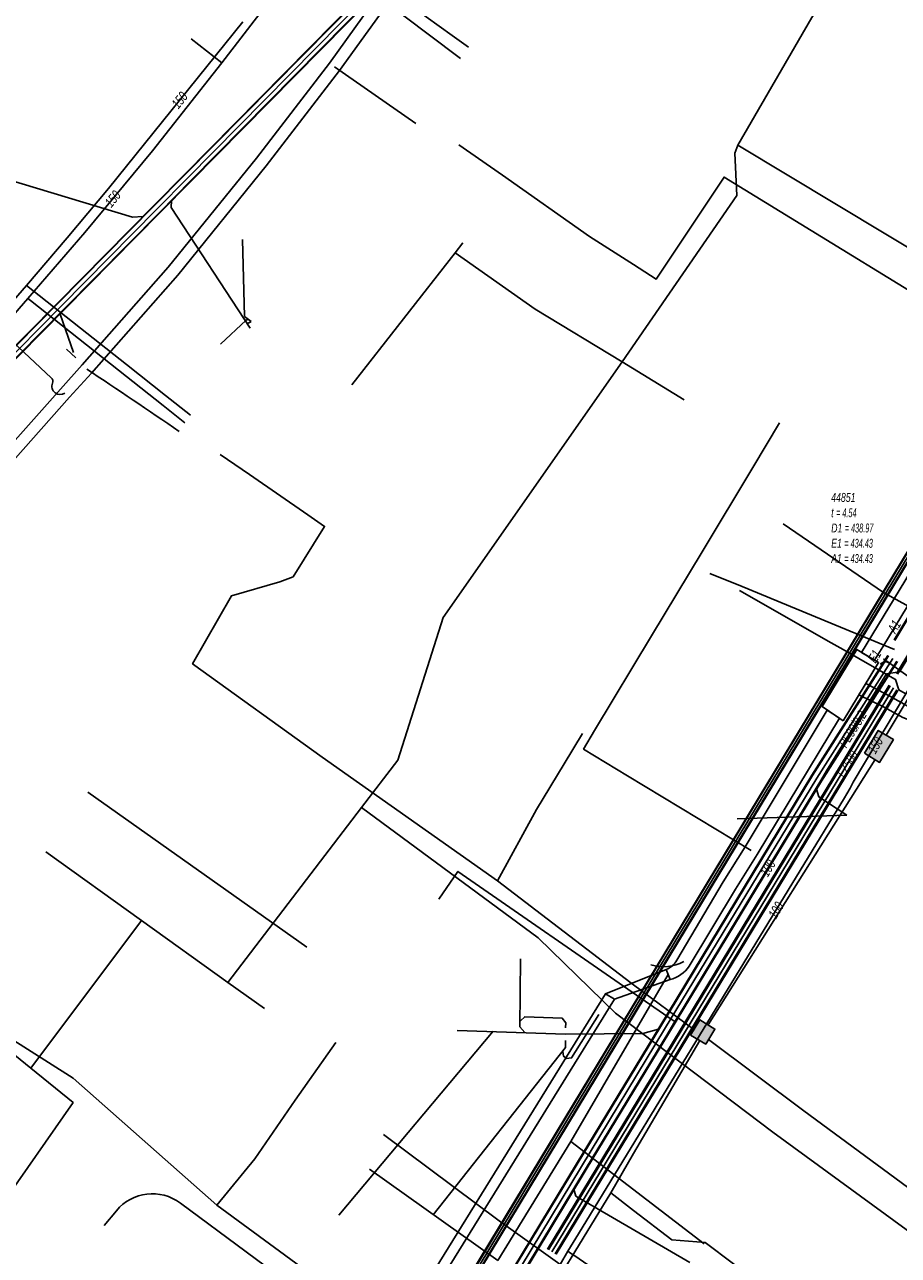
# Model space of a CAD drawing. Header units: metres. Extents: x 2695563 to 2696938, y 1260544 to 1262032.
# Tile 149 of 256: x 2696092 to 2696141, y 1261545 to 1261614. Entities that reach past the tile are written whole.
import ezdxf

# ---------------------------------------------------------------- set-up
doc = ezdxf.new("R2010")
doc.units = ezdxf.units.M
doc.linetypes.add('AUSGEZOGEN', pattern=[0])
for name, color, linetype in [('AW_LK_Ein-Auslauftext', 24, 'AUSGEZOGEN'), ('AW_LK_Haltung', 24, 'AUSGEZOGEN'), ('AW_LK_Normschacht Text', 24, 'AUSGEZOGEN'), ('EW_LK_Bauwerk_FL_Linie_Punkt', 1, 'AUSGEZOGEN'), ('EW_LK_Trasseabs', 1, 'AUSGEZOGEN'), ('EW_LK_Trasserand', 1, 'AUSGEZOGEN'), ('FM_LK_SW_BAUWERK', 94, 'AUSGEZOGEN'), ('FM_LK_SW_TRASSEKANTE', 94, 'AUSGEZOGEN'), ('GA_LK_Leitung', 32, 'AUSGEZOGEN'), ('GA_LK_Leitung_Text', 32, 'AUSGEZOGEN'), ('TV_LK_LEITUNG', 92, 'AUSGEZOGEN'), ('WA_LK_Leitung', 171, 'AUSGEZOGEN'), ('WA_LK_Leitung_Text', 171, 'AUSGEZOGEN')]:
    doc.layers.add(name, color=color, linetype=linetype)
doc.styles.add('ARIAL', font='arial.ttf')
pattern_1 = [(0, (2708005, 1273150), (6075, 6075), [6075, -6075]), (90, (2708005, 1273150), (-6075, 6075), [6075, -6075])]

# ---------------------------------------------------------------- blocks, each defined once
blk = doc.blocks.new('COMPLEXOBJECT_1637')
at = {"layer": 'EW_LK_Trasserand', "color": 1, "linetype": 'AUSGEZOGEN', "transparency": 33554687}
for points in [[(6140.572, 11575.883), (6139.455, 11576.497), (6138.098, 11577.212), (6137.715, 11576.583)], [(6137.715, 11576.583), (6139.133, 11575.875), (6140.195, 11575.292)], [(6143.501, 11574.847), (6143.365, 11575.539), (6142.749, 11575.452)]]:
    blk.add_lwpolyline(points, dxfattribs=at)
for centre, radius, start, end in [((6142.921, 11582.037), 6.587, 249.10307, 268.49985), ((6142.908, 11581.748), 7.003, 247.20473, 269.9311), ((6142.956, 11576.235), 1.491, 267.83767, 291.42692)]:
    blk.add_arc(centre, radius, start, end, dxfattribs=at)
blk = doc.blocks.new('COMPLEXOBJECT_1799')
at = {"layer": 'EW_LK_Trasserand', "color": 1, "linetype": 'AUSGEZOGEN', "transparency": 33554687}
blk.add_line((6126.845, 11561.068), (6127.057, 11560.507), dxfattribs=at)
blk.add_lwpolyline([(6128.141, 11561.262), (6130.741, 11565.614), (6131.979, 11567.574), (6136.614, 11575.257), (6135.913, 11575.723), (6131.298, 11567.995), (6130.06, 11566.033), (6127.441, 11561.6)], dxfattribs=at)
for centre, radius, start, end in [((6126.33, 11562.245), 1.284, 293.63198, 329.87333), ((6126.609, 11562.306), 1.854, 283.98497, 325.72902)]:
    blk.add_arc(centre, radius, start, end, dxfattribs=at)
blk = doc.blocks.new('COMPLEXOBJECT_1856')
at = {"layer": 'EW_LK_Trasserand', "color": 1, "linetype": 'AUSGEZOGEN', "transparency": 33554687}
for points in [[(6111.161, 11616.859), (6107.836, 11612.241), (6103.716, 11606.866), (6098.741, 11600.721), (6093.882, 11595.203), (6092.657, 11593.84), (6082.613, 11582.524), (6076.104, 11575.638)], [(6076.578, 11575.121), (6083.13, 11582.051), (6093.179, 11593.374), (6094.405, 11594.737), (6099.276, 11600.269), (6104.266, 11606.433), (6108.398, 11611.824), (6111.634, 11616.319)]]:
    blk.add_lwpolyline(points, dxfattribs=at)
blk = doc.blocks.new('COMPLEXOBJECT_2265')
at = {"layer": 'EW_LK_Trasseabs', "color": 1, "linetype": 'AUSGEZOGEN', "transparency": 33554687}
blk.add_line((6092.146, 11594.48), (6088.048, 11598.303), dxfattribs=at)
for centre, radius, start, end in [((6091.948, 11594.272), 0.287, 338.91566, 46.45387), ((6092.65, 11593.992), 0.469, 157.81647, 304.82411)]:
    blk.add_arc(centre, radius, start, end, dxfattribs=at)
blk = doc.blocks.new('COMPLEXOBJECT_2770')
at = {"layer": 'FM_LK_SW_TRASSEKANTE', "color": 94, "linetype": 'AUSGEZOGEN', "transparency": 33554687}
blk.add_line((6095.13, 11546.63), (6095.82, 11547.461), dxfattribs=at)
blk.add_lwpolyline([(6099.432, 11547.893), (6106.847, 11542.385), (6109.259, 11538.173)], dxfattribs=at)
blk.add_arc((6097.854, 11545.768), 2.646, 53.40349, 140.23702, dxfattribs=at)

msp = doc.modelspace()

# ---------------------------------------------------------------- hatches: boundary and pattern name
at = {"layer": 'EW_LK_Bauwerk_FL_Linie_Punkt', "lineweight": 18, "transparency": 33554687}
h = msp.add_hatch(dxfattribs=at)
h.set_pattern_fill('MUSTER', color=1, scale=4050, style=0, pattern_type=2)
h.set_pattern_definition([(0, (2703955, 1269100), (4050, 4050), [4050, -4050]), (90, (2703955, 1269100), (-4050, 4050), [4050, -4050])])
h.paths.add_polyline_path([(2696137.792, 1261574.929), (2696139.791, 1261578.207), (2696138.559, 1261578.952), (2696136.599, 1261575.722)], flags=0)
at = {"layer": 'EW_LK_Trasserand', "lineweight": 18, "transparency": 33554687}
h = msp.add_hatch(dxfattribs=at)
h.set_pattern_fill('MUSTER', color=1, scale=6075, style=0, pattern_type=2)
h.set_pattern_definition(pattern_1)
h.paths.add_polyline_path([(2696071.963, 1261570.527), (2696072.163, 1261570.641), (2696072.362, 1261570.758), (2696072.559, 1261570.876), (2696072.756, 1261570.996), (2696072.951, 1261571.118), (2696073.145, 1261571.242), (2696073.338, 1261571.368), (2696073.53, 1261571.496), (2696073.72, 1261571.626), (2696073.909, 1261571.758), (2696074.097, 1261571.891), (2696074.283, 1261572.027), (2696074.468, 1261572.164), (2696074.652, 1261572.303), (2696074.834, 1261572.444), (2696075.015, 1261572.586), (2696075.194, 1261572.731), (2696075.372, 1261572.877), (2696075.549, 1261573.025), (2696075.724, 1261573.174), (2696075.898, 1261573.326), (2696076.07, 1261573.479), (2696076.24, 1261573.634), (2696076.409, 1261573.79), (2696076.577, 1261573.948), (2696076.743, 1261574.108), (2696076.907, 1261574.269), (2696077.07, 1261574.432), (2696077.231, 1261574.597), (2696077.39, 1261574.763), (2696077.548, 1261574.931), (2696084.1, 1261581.861), (2696094.149, 1261593.184), (2696095.375, 1261594.547), (2696100.246, 1261600.079), (2696105.236, 1261606.243), (2696109.368, 1261611.634), (2696112.604, 1261616.129), (2696112.615, 1261616.144), (2696112.626, 1261616.159), (2696112.638, 1261616.173), (2696112.65, 1261616.187), (2696112.663, 1261616.2), (2696112.675, 1261616.213), (2696112.689, 1261616.226), (2696112.703, 1261616.238), (2696112.717, 1261616.25), (2696112.731, 1261616.262), (2696112.746, 1261616.273), (2696112.761, 1261616.284), (2696112.776, 1261616.294), (2696112.792, 1261616.303), (2696112.808, 1261616.313), (2696112.824, 1261616.321), (2696112.841, 1261616.33), (2696112.858, 1261616.337), (2696112.874, 1261616.345), (2696112.892, 1261616.351), (2696112.909, 1261616.357), (2696112.927, 1261616.363), (2696112.944, 1261616.368), (2696112.962, 1261616.373), (2696112.98, 1261616.377), (2696112.998, 1261616.381), (2696113.017, 1261616.384), (2696113.035, 1261616.386), (2696113.053, 1261616.388), (2696113.072, 1261616.389), (2696113.09, 1261616.39), (2696113.115, 1261616.392), (2696113.139, 1261616.395), (2696113.164, 1261616.398), (2696113.188, 1261616.402), (2696113.212, 1261616.407), (2696113.237, 1261616.413), (2696113.26, 1261616.419), (2696113.284, 1261616.426), (2696113.308, 1261616.434), (2696113.331, 1261616.442), (2696113.354, 1261616.451), (2696113.377, 1261616.46), (2696113.399, 1261616.471), (2696113.422, 1261616.482), (2696113.444, 1261616.493), (2696113.465, 1261616.505), (2696113.486, 1261616.518), (2696113.507, 1261616.532), (2696113.528, 1261616.546), (2696113.548, 1261616.56), (2696113.567, 1261616.575), (2696113.586, 1261616.591), (2696113.605, 1261616.607), (2696113.623, 1261616.624), (2696113.641, 1261616.641), (2696113.658, 1261616.659), (2696113.675, 1261616.677), (2696113.691, 1261616.696), (2696113.706, 1261616.715), (2696113.722, 1261616.735), (2696113.736, 1261616.755), (2696114.663, 1261618.017), (2696114.676, 1261618.037), (2696114.689, 1261618.057), (2696114.701, 1261618.077), (2696114.713, 1261618.098), (2696114.724, 1261618.119), (2696114.734, 1261618.14), (2696114.744, 1261618.162), (2696114.754, 1261618.183), (2696114.763, 1261618.205), (2696114.772, 1261618.227), (2696114.78, 1261618.25), (2696114.787, 1261618.272), (2696114.794, 1261618.295), (2696114.801, 1261618.318), (2696114.806, 1261618.341), (2696114.812, 1261618.364), (2696114.816, 1261618.387), (2696114.821, 1261618.411), (2696114.824, 1261618.434), (2696114.827, 1261618.458), (2696114.83, 1261618.481), (2696114.832, 1261618.505), (2696114.833, 1261618.529), (2696114.834, 1261618.552), (2696114.834, 1261618.576), (2696114.833, 1261618.6), (2696114.833, 1261618.624), (2696114.831, 1261618.647), (2696114.829, 1261618.671), (2696114.826, 1261618.694), (2696114.823, 1261618.718), (2696114.791, 1261618.928), (2696114.789, 1261618.939), (2696114.787, 1261618.95), (2696114.785, 1261618.96), (2696114.784, 1261618.971), (2696114.783, 1261618.982), (2696114.782, 1261618.993), (2696114.782, 1261619.004), (2696114.782, 1261619.015), (2696114.782, 1261619.026), (2696114.782, 1261619.037), (2696114.783, 1261619.048), (2696114.784, 1261619.059), (2696114.785, 1261619.07), (2696114.786, 1261619.081), (2696114.788, 1261619.092), (2696114.79, 1261619.103), (2696114.792, 1261619.113), (2696114.795, 1261619.124), (2696114.798, 1261619.135), (2696114.801, 1261619.145), (2696114.805, 1261619.156), (2696114.808, 1261619.166), (2696114.812, 1261619.176), (2696114.816, 1261619.186), (2696114.821, 1261619.196), (2696114.826, 1261619.206), (2696114.831, 1261619.216), (2696114.836, 1261619.226), (2696114.841, 1261619.235), (2696114.847, 1261619.245), (2696114.853, 1261619.254), (2696115.125, 1261619.647), (2696121.563, 1261629.196), (2696126.462, 1261636.494), (2696132.686, 1261646.416), (2696134.159, 1261648.765), (2696134.484, 1261649.292), (2696139.294, 1261657.254), (2696138.695, 1261657.616), (2696133.886, 1261649.657), (2696133.565, 1261649.135), (2696132.093, 1261646.788), (2696125.875, 1261636.875), (2696120.982, 1261629.586), (2696114.548, 1261620.042), (2696114.192, 1261619.53), (2696114.181, 1261619.513), (2696114.171, 1261619.496), (2696114.161, 1261619.479), (2696114.151, 1261619.462), (2696114.142, 1261619.444), (2696114.133, 1261619.426), (2696114.125, 1261619.408), (2696114.118, 1261619.39), (2696114.11, 1261619.371), (2696114.104, 1261619.352), (2696114.097, 1261619.333), (2696114.092, 1261619.314), (2696114.087, 1261619.295), (2696114.082, 1261619.276), (2696114.078, 1261619.256), (2696114.074, 1261619.237), (2696114.071, 1261619.217), (2696114.068, 1261619.197), (2696114.066, 1261619.177), (2696114.065, 1261619.158), (2696114.064, 1261619.138), (2696114.063, 1261619.118), (2696114.063, 1261619.098), (2696114.064, 1261619.078), (2696114.065, 1261619.058), (2696114.066, 1261619.038), (2696114.068, 1261619.018), (2696114.071, 1261618.999), (2696114.074, 1261618.979), (2696114.078, 1261618.959), (2696114.082, 1261618.94), (2696114.111, 1261618.745), (2696114.113, 1261618.731), (2696114.115, 1261618.716), (2696114.116, 1261618.702), (2696114.117, 1261618.687), (2696114.117, 1261618.672), (2696114.117, 1261618.658), (2696114.117, 1261618.643), (2696114.117, 1261618.629), (2696114.116, 1261618.614), (2696114.115, 1261618.6), (2696114.113, 1261618.585), (2696114.111, 1261618.571), (2696114.109, 1261618.556), (2696114.107, 1261618.542), (2696114.104, 1261618.528), (2696114.1, 1261618.513), (2696114.097, 1261618.499), (2696114.093, 1261618.485), (2696114.089, 1261618.471), (2696114.084, 1261618.457), (2696114.079, 1261618.444), (2696114.074, 1261618.43), (2696114.068, 1261618.416), (2696114.063, 1261618.403), (2696114.056, 1261618.39), (2696114.05, 1261618.377), (2696114.043, 1261618.364), (2696114.036, 1261618.351), (2696114.029, 1261618.339), (2696114.021, 1261618.326), (2696114.013, 1261618.314), (2696113.261, 1261617.291), (2696113.25, 1261617.275), (2696113.238, 1261617.26), (2696113.225, 1261617.244), (2696113.213, 1261617.23), (2696113.2, 1261617.215), (2696113.186, 1261617.201), (2696113.172, 1261617.187), (2696113.158, 1261617.174), (2696113.143, 1261617.161), (2696113.128, 1261617.149), (2696113.112, 1261617.137), (2696113.097, 1261617.125), (2696113.08, 1261617.114), (2696113.064, 1261617.104), (2696113.047, 1261617.094), (2696113.03, 1261617.084), (2696113.013, 1261617.075), (2696112.995, 1261617.066), (2696112.978, 1261617.058), (2696112.96, 1261617.051), (2696112.941, 1261617.044), (2696112.923, 1261617.037), (2696112.904, 1261617.031), (2696112.886, 1261617.026), (2696112.867, 1261617.021), (2696112.848, 1261617.016), (2696112.829, 1261617.013), (2696112.809, 1261617.009), (2696112.79, 1261617.007), (2696112.77, 1261617.005), (2696112.751, 1261617.003), (2696112.727, 1261617.002), (2696112.704, 1261617), (2696112.681, 1261616.998), (2696112.657, 1261616.995), (2696112.634, 1261616.991), (2696112.611, 1261616.986), (2696112.588, 1261616.981), (2696112.565, 1261616.975), (2696112.543, 1261616.968), (2696112.52, 1261616.961), (2696112.498, 1261616.953), (2696112.476, 1261616.945), (2696112.454, 1261616.935), (2696112.433, 1261616.925), (2696112.412, 1261616.915), (2696112.391, 1261616.904), (2696112.371, 1261616.892), (2696112.351, 1261616.879), (2696112.331, 1261616.866), (2696112.312, 1261616.853), (2696112.293, 1261616.839), (2696112.275, 1261616.824), (2696112.257, 1261616.809), (2696112.239, 1261616.793), (2696112.222, 1261616.777), (2696112.206, 1261616.76), (2696112.19, 1261616.743), (2696112.174, 1261616.725), (2696112.159, 1261616.707), (2696112.145, 1261616.688), (2696112.131, 1261616.669), (2696108.806, 1261612.051), (2696104.686, 1261606.676), (2696099.711, 1261600.531), (2696094.852, 1261595.013), (2696093.627, 1261593.65), (2696083.583, 1261582.334), (2696077.074, 1261575.448), (2696076.921, 1261575.285), (2696076.767, 1261575.124), (2696076.611, 1261574.965), (2696076.454, 1261574.807), (2696076.295, 1261574.65), (2696076.134, 1261574.496), (2696075.973, 1261574.342), (2696075.809, 1261574.19), (2696075.644, 1261574.04), (2696075.478, 1261573.892), (2696075.31, 1261573.745), (2696075.141, 1261573.599), (2696074.97, 1261573.456), (2696074.799, 1261573.314), (2696074.625, 1261573.174), (2696074.45, 1261573.035), (2696074.274, 1261572.898), (2696074.097, 1261572.763), (2696073.918, 1261572.629), (2696073.738, 1261572.498), (2696073.557, 1261572.368), (2696073.375, 1261572.239), (2696073.191, 1261572.113), (2696073.006, 1261571.988), (2696072.82, 1261571.866), (2696072.633, 1261571.744), (2696072.444, 1261571.625), (2696072.255, 1261571.508), (2696072.064, 1261571.392), (2696071.872, 1261571.279), (2696071.679, 1261571.167)], flags=0)
h = msp.add_hatch(dxfattribs=at)
h.set_pattern_fill('MUSTER', color=1, scale=6075, style=0, pattern_type=2)
h.set_pattern_definition(pattern_1)
h.paths.add_polyline_path([(2696139.565, 1261578.344), (2696140.031, 1261579.099), (2696150.67, 1261596.646), (2696156.824, 1261606.83), (2696156.088, 1261607.275), (2696149.934, 1261597.091), (2696138.831, 1261578.787)], flags=0)
h = msp.add_hatch(dxfattribs=at)
h.set_pattern_fill('MUSTER', color=1, scale=6075, style=0, pattern_type=2)
h.set_pattern_definition(pattern_1)
h.paths.add_polyline_path([(2696138.685, 1261576.393), (2696140.103, 1261575.685), (2696141.165, 1261575.102), (2696141.248, 1261575.068), (2696141.331, 1261575.035), (2696141.415, 1261575.003), (2696141.499, 1261574.972), (2696141.583, 1261574.942), (2696141.668, 1261574.913), (2696141.753, 1261574.885), (2696141.839, 1261574.859), (2696141.925, 1261574.833), (2696142.011, 1261574.809), (2696142.098, 1261574.785), (2696142.184, 1261574.763), (2696142.271, 1261574.742), (2696142.359, 1261574.722), (2696142.446, 1261574.703), (2696142.534, 1261574.685), (2696142.622, 1261574.669), (2696142.711, 1261574.653), (2696142.799, 1261574.639), (2696142.888, 1261574.625), (2696142.976, 1261574.613), (2696143.065, 1261574.602), (2696143.154, 1261574.593), (2696143.244, 1261574.584), (2696143.333, 1261574.576), (2696143.422, 1261574.57), (2696143.512, 1261574.565), (2696143.601, 1261574.56), (2696143.691, 1261574.558), (2696143.78, 1261574.556), (2696143.87, 1261574.555), (2696143.89, 1261574.554), (2696143.91, 1261574.554), (2696143.929, 1261574.554), (2696143.949, 1261574.554), (2696143.969, 1261574.555), (2696143.989, 1261574.555), (2696144.009, 1261574.556), (2696144.028, 1261574.557), (2696144.048, 1261574.559), (2696144.068, 1261574.561), (2696144.088, 1261574.563), (2696144.107, 1261574.565), (2696144.127, 1261574.567), (2696144.146, 1261574.57), (2696144.166, 1261574.573), (2696144.186, 1261574.577), (2696144.205, 1261574.58), (2696144.224, 1261574.584), (2696144.244, 1261574.588), (2696144.263, 1261574.592), (2696144.282, 1261574.597), (2696144.302, 1261574.602), (2696144.321, 1261574.607), (2696144.34, 1261574.612), (2696144.359, 1261574.618), (2696144.378, 1261574.624), (2696144.397, 1261574.63), (2696144.415, 1261574.636), (2696144.434, 1261574.643), (2696144.453, 1261574.65), (2696144.471, 1261574.657), (2696144.335, 1261575.349), (2696143.719, 1261575.262), (2696143.647, 1261575.264), (2696143.575, 1261575.267), (2696143.503, 1261575.271), (2696143.432, 1261575.276), (2696143.36, 1261575.281), (2696143.288, 1261575.287), (2696143.217, 1261575.294), (2696143.145, 1261575.302), (2696143.074, 1261575.311), (2696143.002, 1261575.32), (2696142.931, 1261575.33), (2696142.86, 1261575.341), (2696142.789, 1261575.353), (2696142.718, 1261575.365), (2696142.648, 1261575.378), (2696142.577, 1261575.392), (2696142.507, 1261575.407), (2696142.436, 1261575.422), (2696142.366, 1261575.439), (2696142.296, 1261575.456), (2696142.227, 1261575.474), (2696142.157, 1261575.492), (2696142.088, 1261575.511), (2696142.019, 1261575.532), (2696141.95, 1261575.552), (2696141.881, 1261575.574), (2696141.813, 1261575.596), (2696141.745, 1261575.619), (2696141.677, 1261575.643), (2696141.609, 1261575.668), (2696141.542, 1261575.693), (2696140.425, 1261576.307), (2696139.068, 1261577.022)], flags=0)
h = msp.add_hatch(dxfattribs=at)
h.set_pattern_fill('MUSTER', color=1, scale=6075, style=0, pattern_type=2)
h.set_pattern_definition(pattern_1)
h.paths.add_polyline_path([(2696128.027, 1261560.317), (2696128.069, 1261560.328), (2696128.111, 1261560.34), (2696128.153, 1261560.353), (2696128.194, 1261560.367), (2696128.235, 1261560.382), (2696128.275, 1261560.398), (2696128.316, 1261560.415), (2696128.355, 1261560.432), (2696128.395, 1261560.451), (2696128.434, 1261560.471), (2696128.472, 1261560.491), (2696128.51, 1261560.513), (2696128.547, 1261560.535), (2696128.584, 1261560.558), (2696128.621, 1261560.582), (2696128.656, 1261560.607), (2696128.691, 1261560.633), (2696128.726, 1261560.66), (2696128.76, 1261560.687), (2696128.793, 1261560.715), (2696128.826, 1261560.744), (2696128.858, 1261560.774), (2696128.889, 1261560.804), (2696128.919, 1261560.835), (2696128.949, 1261560.867), (2696128.978, 1261560.9), (2696129.006, 1261560.933), (2696129.034, 1261560.967), (2696129.06, 1261561.001), (2696129.086, 1261561.036), (2696129.111, 1261561.072), (2696131.711, 1261565.424), (2696132.949, 1261567.384), (2696137.584, 1261575.067), (2696136.883, 1261575.533), (2696132.268, 1261567.805), (2696131.03, 1261565.843), (2696128.411, 1261561.41), (2696128.398, 1261561.387), (2696128.384, 1261561.365), (2696128.369, 1261561.343), (2696128.355, 1261561.322), (2696128.34, 1261561.3), (2696128.324, 1261561.279), (2696128.308, 1261561.258), (2696128.291, 1261561.238), (2696128.275, 1261561.218), (2696128.257, 1261561.198), (2696128.24, 1261561.179), (2696128.222, 1261561.16), (2696128.203, 1261561.141), (2696128.184, 1261561.123), (2696128.165, 1261561.105), (2696128.146, 1261561.088), (2696128.126, 1261561.071), (2696128.105, 1261561.054), (2696128.085, 1261561.038), (2696128.064, 1261561.022), (2696128.043, 1261561.007), (2696128.021, 1261560.992), (2696127.999, 1261560.977), (2696127.977, 1261560.963), (2696127.955, 1261560.95), (2696127.932, 1261560.937), (2696127.909, 1261560.924), (2696127.886, 1261560.912), (2696127.863, 1261560.9), (2696127.839, 1261560.889), (2696127.815, 1261560.878)], flags=0)
h = msp.add_hatch(dxfattribs=at)
h.set_pattern_fill('MUSTER', color=1, scale=6075, style=0, pattern_type=2)
h.set_pattern_definition(pattern_1)
h.paths.add_polyline_path([(2696124.901, 1261559.203), (2696128.027, 1261560.317), (2696127.815, 1261560.878), (2696124.391, 1261559.518)], flags=0)
h = msp.add_hatch(dxfattribs=at)
h.set_pattern_fill('MUSTER', color=1, scale=6075, style=0, pattern_type=2)
h.set_pattern_definition(pattern_1)
h.paths.add_polyline_path([(2696094.277, 1261509.709), (2696105.716, 1261528.187), (2696124.901, 1261559.203), (2696124.391, 1261559.518), (2696105.206, 1261528.502), (2696093.767, 1261510.024)], flags=0)
at = {"layer": 'FM_LK_SW_BAUWERK', "transparency": 33554687}
for points in [[(2696138.996, 1261573.094), (2696139.851, 1261572.576), (2696140.629, 1261573.859), (2696139.774, 1261574.377)], [(2696129.186, 1261557.189), (2696130.042, 1261556.672), (2696130.559, 1261557.527), (2696129.703, 1261558.044)]]:
    msp.add_hatch(color=7, dxfattribs=at).paths.add_polyline_path(points)

# ---------------------------------------------------------------- linework, layer by layer
at = {"layer": 'AW_LK_Haltung', "linetype": 'AUSGEZOGEN', "transparency": 33554687}
for p, q in [((2696100.63, 1261605.768), (2696112.681, 1261617.993)), ((2696100.644, 1261605.754), (2696112.695, 1261617.979)), ((2696100.658, 1261605.74), (2696112.709, 1261617.964)), ((2696100.986, 1261605.416), (2696113.037, 1261617.642)), ((2696101, 1261605.402), (2696113.051, 1261617.627)), ((2696101.014, 1261605.388), (2696113.065, 1261617.613)), ((2696098.876, 1261603.991), (2696100.63, 1261605.768)), ((2696098.89, 1261603.977), (2696100.644, 1261605.754)), ((2696098.904, 1261603.963), (2696100.658, 1261605.74)), ((2696099.232, 1261603.639), (2696100.986, 1261605.416)), ((2696099.246, 1261603.625), (2696101, 1261605.402)), ((2696099.26, 1261603.611), (2696101.014, 1261605.388)), ((2696093.477, 1261598.521), (2696098.876, 1261603.991)), ((2696093.491, 1261598.507), (2696098.89, 1261603.977)), ((2696093.505, 1261598.493), (2696098.904, 1261603.963)), ((2696093.833, 1261598.169), (2696099.232, 1261603.639)), ((2696093.847, 1261598.155), (2696099.246, 1261603.625)), ((2696093.861, 1261598.141), (2696099.26, 1261603.611)), ((2696079.36, 1261584.218), (2696093.477, 1261598.521)), ((2696079.374, 1261584.204), (2696093.491, 1261598.507)), ((2696079.388, 1261584.19), (2696093.505, 1261598.493)), ((2696079.716, 1261583.866), (2696093.833, 1261598.169)), ((2696079.73, 1261583.852), (2696093.847, 1261598.155)), ((2696079.744, 1261583.838), (2696093.861, 1261598.141)), ((2696140.664, 1261579.486), (2696150.981, 1261596.632)), ((2696140.682, 1261579.476), (2696150.998, 1261596.622)), ((2696140.699, 1261579.465), (2696151.015, 1261596.611)), ((2696136.028, 1261571.853), (2696140.315, 1261578.612)), ((2696136.045, 1261571.842), (2696140.333, 1261578.601)), ((2696136.062, 1261571.831), (2696140.35, 1261578.59)), ((2696136.538, 1261571.537), (2696140.822, 1261578.29)), ((2696136.555, 1261571.526), (2696140.839, 1261578.279)), ((2696136.572, 1261571.515), (2696140.857, 1261578.268)), ((2696127.444, 1261557.677), (2696136.028, 1261571.853)), ((2696127.461, 1261557.666), (2696136.045, 1261571.842)), ((2696127.479, 1261557.656), (2696136.062, 1261571.831)), ((2696127.957, 1261557.366), (2696136.538, 1261571.537)), ((2696127.975, 1261557.356), (2696136.555, 1261571.526)), ((2696127.992, 1261557.345), (2696136.572, 1261571.515)), ((2696122.749, 1261549.924), (2696127.444, 1261557.677)), ((2696122.766, 1261549.913), (2696127.461, 1261557.666)), ((2696122.784, 1261549.903), (2696127.479, 1261557.656)), ((2696123.262, 1261549.613), (2696127.957, 1261557.366)), ((2696123.28, 1261549.603), (2696127.975, 1261557.356)), ((2696123.297, 1261549.592), (2696127.992, 1261557.345)), ((2696107.958, 1261525.496), (2696122.749, 1261549.924)), ((2696107.975, 1261525.485), (2696122.766, 1261549.913)), ((2696107.993, 1261525.475), (2696122.784, 1261549.903)), ((2696108.471, 1261525.185), (2696123.262, 1261549.613)), ((2696108.489, 1261525.175), (2696123.28, 1261549.603)), ((2696108.506, 1261525.164), (2696123.297, 1261549.592))]:
    msp.add_line(p, q, dxfattribs=at)
at = {"layer": 'AW_LK_Haltung', "color": 255, "transparency": 33554687}
for p, q in [((2696100.822, 1261605.578), (2696112.873, 1261617.803)), ((2696099.068, 1261603.801), (2696100.822, 1261605.578)), ((2696093.669, 1261598.331), (2696099.068, 1261603.801)), ((2696079.552, 1261584.028), (2696093.669, 1261598.331)), ((2696136.3, 1261571.684), (2696140.586, 1261578.44)), ((2696127.718, 1261557.511), (2696136.3, 1261571.684)), ((2696123.023, 1261549.758), (2696127.718, 1261557.511)), ((2696108.232, 1261525.33), (2696123.023, 1261549.758))]:
    msp.add_line(p, q, dxfattribs=at)
at = {"layer": 'AW_LK_Haltung', "color": 24, "linetype": 'AUSGEZOGEN', "transparency": 33554687}
for p, q in [((2696094.377, 1261595.718), (2696093.613, 1261597.879)), ((2696104.397, 1261597.453), (2696104.172, 1261597.339)), ((2696094.501, 1261595.42), (2696093.965, 1261595.907)), ((2696095.18, 1261570.89), (2696107.54, 1261562.14)), ((2696131.809, 1261569.394), (2696137.998, 1261569.588)), ((2696109.338, 1261547.016), (2696118.046, 1261557.397)), ((2696116.02, 1261557.45), (2696122.13, 1261557.24))]:
    msp.add_line(p, q, dxfattribs=at)
for points in [[(2696088.644, 1261606.072), (2696097.703, 1261603.358), (2696098.288, 1261603.388)], [(2696104.34, 1261597.09), (2696099.885, 1261603.89), (2696099.897, 1261604.29)], [(2696103.908, 1261602.097), (2696104.01, 1261597.746), (2696104.397, 1261597.453)], [(2696102.658, 1261596.177), (2696104.102, 1261597.539), (2696104.224, 1261597.595)], [(2696130.261, 1261583.237), (2696132.09, 1261582.5), (2696140.697, 1261578.945)], [(2696137.998, 1261569.588), (2696136.424, 1261570.624), (2696136.28, 1261571.056)], [(2696119.585, 1261561.495), (2696119.546, 1261557.659), (2696119.836, 1261557.323)], [(2696122.136, 1261557.596), (2696122.145, 1261557.871), (2696121.941, 1261558.136), (2696119.825, 1261558.216), (2696119.586, 1261557.995)], [(2696124.005, 1261558.34), (2696122.473, 1261555.898), (2696122.189, 1261555.871), (2696122.021, 1261555.986), (2696121.977, 1261556.252)], [(2696122.13, 1261557.24), (2696126.488, 1261557.274), (2696127.368, 1261557.509)], [(2696114.656, 1261547.044), (2696122.128, 1261556.489), (2696122.126, 1261556.885)], [(2696129.15, 1261544.34), (2696122.716, 1261548.094), (2696122.599, 1261548.484)]]:
    msp.add_lwpolyline(points, dxfattribs=at)
at = {"layer": 'EW_LK_Bauwerk_FL_Linie_Punkt', "color": 1, "linetype": 'AUSGEZOGEN', "transparency": 33554687}
msp.add_lwpolyline([(2696137.792, 1261574.929), (2696139.791, 1261578.207), (2696138.559, 1261578.952), (2696136.599, 1261575.722), (2696137.792, 1261574.929)], close=True, dxfattribs=at)
at = {"layer": 'EW_LK_Trasseabs', "color": 1, "linetype": 'AUSGEZOGEN', "transparency": 33554687}
for p, q in [((2696113.678, 1261608.629), (2696109.087, 1261611.842)), ((2696132.69, 1261589.224), (2696134.202, 1261591.741)), ((2696129.83, 1261584.462), (2696132.69, 1261589.224)), ((2696126.984, 1261579.725), (2696129.83, 1261584.462)), ((2696123.767, 1261574.37), (2696126.984, 1261579.725)), ((2696140.379, 1261578.201), (2696140.072, 1261578.423)), ((2696144.09, 1261575.525), (2696140.379, 1261578.201)), ((2696132.609, 1261567.595), (2696125.628, 1261571.825)), ((2696122.434, 1261551.18), (2696127.921, 1261560.597)), ((2696118.303, 1261544.459), (2696122.434, 1261551.18)), ((2696129.945, 1261545.396), (2696122.434, 1261551.18)), ((2696118.303, 1261544.459), (2696111.069, 1261549.613))]:
    msp.add_line(p, q, dxfattribs=at)
msp.add_lwpolyline([(2696125.628, 1261571.825), (2696123.143, 1261573.331), (2696123.767, 1261574.37)], dxfattribs=at)
for centre, radius, start, end in [((2695698.118, 1261000.536), 714.655, 55.749613, 56.25431), ((2696140.184, 1261577.885), 0.371, 58.3547, 142.50236), ((2696127.644, 1261563.485), 2.442, 253.40078, 298.34413)]:
    msp.add_arc(centre, radius, start, end, dxfattribs=at)
at = {"layer": 'EW_LK_Trasserand', "color": 1, "linetype": 'AUSGEZOGEN', "transparency": 33554687}
for points in [[(2696139.565, 1261578.344), (2696140.031, 1261579.099), (2696150.67, 1261596.646), (2696156.824, 1261606.83), (2696156.088, 1261607.275), (2696149.934, 1261597.091), (2696138.831, 1261578.787), (2696139.565, 1261578.344)], [(2696124.901, 1261559.203), (2696128.027, 1261560.317), (2696127.815, 1261560.878), (2696124.391, 1261559.518), (2696124.901, 1261559.203)], [(2696094.277, 1261509.709), (2696105.716, 1261528.187), (2696124.901, 1261559.203), (2696124.391, 1261559.518), (2696105.206, 1261528.502), (2696093.767, 1261510.024), (2696094.277, 1261509.709)]]:
    msp.add_lwpolyline(points, close=True, dxfattribs=at)
at = {"layer": 'FM_LK_SW_BAUWERK', "color": 94, "transparency": 33554687}
for points in [[(2696138.996, 1261573.094), (2696139.851, 1261572.576), (2696140.629, 1261573.859), (2696139.774, 1261574.377), (2696138.996, 1261573.094)], [(2696129.186, 1261557.189), (2696130.042, 1261556.672), (2696130.559, 1261557.527), (2696129.703, 1261558.044), (2696129.186, 1261557.189)]]:
    msp.add_lwpolyline(points, close=True, dxfattribs=at)
at = {"layer": 'FM_LK_SW_TRASSEKANTE', "color": 94, "linetype": 'AUSGEZOGEN', "transparency": 33554687}
for p, q in [((2696139.593, 1261572.733), (2696130.177, 1261557.758)), ((2696125.81, 1261560.13), (2696118.284, 1261565.882)), ((2696124.679, 1261548.287), (2696118.021, 1261537.326))]:
    msp.add_line(p, q, dxfattribs=at)
for points in [[(2696116.108, 1261607.433), (2696118.564, 1261605.712), (2696123.478, 1261602.268), (2696125.97, 1261600.671), (2696127.246, 1261599.853), (2696131.07, 1261605.614), (2696146.966, 1261595.853), (2696152.314, 1261593.999)], [(2696152.314, 1261593.999), (2696150.904, 1261591.631), (2696145.465, 1261582.855), (2696140.222, 1261574.105)], [(2696102.65, 1261589.955), (2696104.296, 1261588.819), (2696107.588, 1261586.546), (2696108.534, 1261585.892), (2696106.754, 1261583.051), (2696106.014, 1261582.771), (2696103.283, 1261581.984), (2696101.089, 1261578.144), (2696108.405, 1261572.865), (2696118.284, 1261565.882)], [(2696123.088, 1261574.199), (2696122.05, 1261572.489), (2696120.493, 1261569.925), (2696118.284, 1261565.882)], [(2696086.21, 1261570.561), (2696084.987, 1261569.005), (2696082.831, 1261565.63), (2696081.394, 1261563.834), (2696087.022, 1261559.396), (2696094.35, 1261554.754), (2696102.448, 1261547.581)], [(2696129.372, 1261557.498), (2696125.97, 1261560.012), (2696125.81, 1261560.13)], [(2696102.448, 1261547.581), (2696104.605, 1261550.208), (2696106.871, 1261553.505), (2696109.178, 1261556.773)], [(2696124.679, 1261548.287), (2696125.97, 1261550.495), (2696129.702, 1261556.877)], [(2696130.197, 1261556.928), (2696135.579, 1261552.913), (2696145.923, 1261545.297)], [(2696136.402, 1261540.673), (2696133.201, 1261543.072), (2696130.001, 1261545.471), (2696128.121, 1261545.631), (2696125.97, 1261547.291), (2696124.679, 1261548.287)], [(2696102.448, 1261547.581), (2696107.189, 1261544.1), (2696113.518, 1261540.061), (2696117.618, 1261537.24)]]:
    msp.add_lwpolyline(points, dxfattribs=at)
at = {"layer": 'GA_LK_Leitung', "linetype": 'AUSGEZOGEN', "transparency": 33554687}
for p, q in [((2696158.29, 1261612.417), (2696126.317, 1261559.495)), ((2696158.306, 1261612.408), (2696126.333, 1261559.486)), ((2696158.322, 1261612.398), (2696126.349, 1261559.476)), ((2696158.546, 1261612.262), (2696126.573, 1261559.34)), ((2696158.562, 1261612.252), (2696126.589, 1261559.33)), ((2696158.578, 1261612.243), (2696126.605, 1261559.321)), ((2696126.317, 1261559.495), (2696095.646, 1261508.727)), ((2696126.333, 1261559.486), (2696095.662, 1261508.718)), ((2696126.349, 1261559.476), (2696095.678, 1261508.708)), ((2696126.573, 1261559.34), (2696095.902, 1261508.572)), ((2696126.589, 1261559.33), (2696095.918, 1261508.562)), ((2696126.605, 1261559.321), (2696095.934, 1261508.553))]:
    msp.add_line(p, q, dxfattribs=at)
at = {"layer": 'GA_LK_Leitung', "color": 255, "linetype": 'AUSGEZOGEN', "transparency": 33554687}
for p, q in [((2696158.434, 1261612.33), (2696126.461, 1261559.408)), ((2696126.461, 1261559.408), (2696095.79, 1261508.64))]:
    msp.add_line(p, q, dxfattribs=at)
at = {"layer": 'GA_LK_Leitung', "color": 32, "linetype": 'AUSGEZOGEN', "transparency": 33554687}
msp.add_line((2696140.06, 1261582.173), (2696134.405, 1261586.032), dxfattribs=at)
for points in [[(2696103.915, 1261614.381), (2696096.343, 1261604.972), (2696094.003, 1261602.19), (2696091.712, 1261599.49), (2696087.554, 1261594.716), (2696068.561, 1261575.426), (2696061.156, 1261573.064), (2696053.664, 1261574.486), (2696046.362, 1261580.687), (2696044.584, 1261586.207), (2696043.482, 1261589.541), (2696045.096, 1261598.252), (2696048.378, 1261601.883), (2696057.393, 1261612.107), (2696062.777, 1261621.569)], [(2696107.673, 1261619.418), (2696113.454, 1261615.244), (2696114.868, 1261614.222), (2696115.859, 1261613.507), (2696116.647, 1261612.938)], [(2696091.712, 1261599.49), (2696097.358, 1261595.027), (2696099.567, 1261593.282), (2696100.964, 1261592.178)], [(2696142.235, 1261580.954), (2696142.052, 1261581.057), (2696141.493, 1261581.369), (2696140.06, 1261582.173)], [(2696136.858, 1261572.099), (2696140.247, 1261577.57), (2696140.98, 1261577.694), (2696142.162, 1261579.617)], [(2696099.758, 1261510.812), (2696127.779, 1261557.089), (2696128.297, 1261557.945), (2696128.442, 1261558.184), (2696136.644, 1261571.744), (2696136.858, 1261572.099)], [(2696128.297, 1261557.945), (2696128.143, 1261558.051), (2696126.38, 1261559.274), (2696116.054, 1261566.421), (2696114.988, 1261564.859)]]:
    msp.add_lwpolyline(points, dxfattribs=at)
at = {"layer": 'TV_LK_LEITUNG', "color": 92, "linetype": 'AUSGEZOGEN', "transparency": 33554687}
for p, q in [((2696116.333, 1261601.9), (2696115.893, 1261601.337)), ((2696115.893, 1261601.337), (2696110.071, 1261593.892)), ((2696125.321, 1261595.178), (2696128.831, 1261593.049)), ((2696103.082, 1261560.156), (2696110.616, 1261570.025)), ((2696098.205, 1261563.653), (2696092.806, 1261567.525)), ((2696098.205, 1261563.653), (2696091.958, 1261555.317)), ((2696103.082, 1261560.156), (2696098.205, 1261563.653)), ((2696105.14, 1261558.681), (2696103.082, 1261560.156))]:
    msp.add_line(p, q, dxfattribs=at)
for points in [[(2696143.584, 1261626.663), (2696136.03, 1261614.623), (2696131.853, 1261607.412)], [(2696131.853, 1261607.412), (2696131.686, 1261606.954), (2696131.802, 1261604.581), (2696125.321, 1261595.178)], [(2696131.853, 1261607.412), (2696148.448, 1261597.423), (2696154.203, 1261595.403), (2696159.63, 1261591.705)], [(2696115.893, 1261601.337), (2696120.422, 1261598.151), (2696125.321, 1261595.178)], [(2696110.616, 1261570.025), (2696112.665, 1261572.708), (2696115.23, 1261580.751), (2696125.321, 1261595.178)], [(2696143.219, 1261544.831), (2696133.829, 1261551.704), (2696124.94, 1261558.417), (2696120.577, 1261562.677), (2696110.616, 1261570.025)], [(2696008.999, 1261565.797), (2696012.901, 1261563.481), (2696020.006, 1261558.872), (2696046.22, 1261540.318), (2696055.237, 1261533.692), (2696061.176, 1261543.703), (2696074.707, 1261561.297), (2696081.398, 1261563.895), (2696091.958, 1261555.317)], [(2696091.958, 1261555.317), (2696094.341, 1261553.376), (2696090.207, 1261547.466)]]:
    msp.add_lwpolyline(points, dxfattribs=at)
at = {"layer": 'WA_LK_Leitung', "color": 7, "linetype": 'AUSGEZOGEN', "transparency": 33554687}
for p, q in [((2696102.737, 1261612.063), (2696101.011, 1261613.415)), ((2696118.377, 1261546.695), (2696111.86, 1261551.566))]:
    msp.add_line(p, q, dxfattribs=at)
at = {"layer": 'WA_LK_Leitung', "linetype": 'AUSGEZOGEN', "transparency": 33554687}
for p, q in [((2696160.521, 1261610.146), (2696140.799, 1261577.595)), ((2696160.548, 1261610.13), (2696140.826, 1261577.579)), ((2696160.575, 1261610.113), (2696140.853, 1261577.562)), ((2696140.395, 1261576.929), (2696121.111, 1261545.103)), ((2696140.422, 1261576.913), (2696121.138, 1261545.087)), ((2696140.449, 1261576.896), (2696121.165, 1261545.07)), ((2696140.823, 1261576.67), (2696121.539, 1261544.844)), ((2696140.85, 1261576.653), (2696121.566, 1261544.827)), ((2696140.877, 1261576.637), (2696121.593, 1261544.811))]:
    msp.add_line(p, q, dxfattribs=at)
at = {"layer": 'WA_LK_Leitung', "color": 255, "linetype": 'AUSGEZOGEN', "transparency": 33554687}
msp.add_line((2696140.636, 1261576.783), (2696121.352, 1261544.957), dxfattribs=at)
at = {"layer": 'WA_LK_Leitung', "color": 7, "linetype": 'AUSGEZOGEN', "transparency": 33554687}
for points in [[(2696107.787, 1261618.624), (2696102.737, 1261612.063), (2696098.834, 1261607.102), (2696095, 1261602.488), (2696091.79, 1261598.757), (2696087.652, 1261594.002), (2696078.075, 1261584.274), (2696068.855, 1261574.944), (2696061.163, 1261572.514), (2696059.292, 1261572.877), (2696058.851, 1261572.948), (2696053.193, 1261574.034), (2696045.907, 1261580.43), (2696043.243, 1261588.642), (2696042.918, 1261589.588), (2696044.587, 1261598.353), (2696044.838, 1261598.668), (2696047.364, 1261601.553), (2696056.955, 1261612.383), (2696059.163, 1261616.294)], [(2696107.787, 1261618.624), (2696107.937, 1261618.511), (2696113.148, 1261614.597), (2696114.371, 1261613.678), (2696116.207, 1261612.299)], [(2696091.79, 1261598.757), (2696091.937, 1261598.641), (2696096.903, 1261594.708), (2696099.419, 1261592.715), (2696100.658, 1261591.733)], [(2696141.332, 1261576.439), (2696141.151, 1261576.546), (2696140.93, 1261576.678), (2696140.755, 1261577.259), (2696140.581, 1261577.358), (2696137.791, 1261578.945), (2696137.111, 1261579.332), (2696131.942, 1261582.273)], [(2696142.665, 1261578.735), (2696142.32, 1261578.14), (2696141.332, 1261576.439), (2696138.357, 1261571.455)], [(2696138.357, 1261571.455), (2696138.187, 1261571.118), (2696138.003, 1261570.797), (2696137.873, 1261570.584), (2696122.86, 1261545.97), (2696122.26, 1261544.989), (2696121.82, 1261544.244), (2696121.176, 1261543.179), (2696115.66, 1261534.05), (2696114.97, 1261533.92), (2696113.79, 1261531.93), (2696113.92, 1261531.33), (2696108.938, 1261523.352), (2696108.32, 1261522.324), (2696104.837, 1261516.536), (2696104.17, 1261515.45), (2696103.139, 1261513.715), (2696101.11, 1261510.299)], [(2696121.82, 1261544.244), (2696121.667, 1261544.353), (2696118.377, 1261546.695)], [(2696122.26, 1261544.989), (2696122.415, 1261544.883), (2696122.623, 1261544.74), (2696122.706, 1261544.684), (2696123.324, 1261544.26), (2696123.535, 1261544.116), (2696123.578, 1261544.086), (2696127.579, 1261541.345)]]:
    msp.add_lwpolyline(points, dxfattribs=at)

# ---------------------------------------------------------------- block references
at = {"layer": 'EW_LK_Trasseabs', "color": 1, "linetype": 'AUSGEZOGEN', "lineweight": -3, "transparency": 33554687}
msp.add_blockref('COMPLEXOBJECT_2265', (2690000.97, 1249999.81), dxfattribs=at)
at = {"layer": 'EW_LK_Trasserand', "color": 1, "linetype": 'AUSGEZOGEN', "lineweight": -3, "transparency": 33554687}
for name in ['COMPLEXOBJECT_1856', 'COMPLEXOBJECT_1637', 'COMPLEXOBJECT_1799']:
    msp.add_blockref(name, (2690000.97, 1249999.81), dxfattribs=at)
at = {"layer": 'FM_LK_SW_TRASSEKANTE', "color": 94, "linetype": 'AUSGEZOGEN', "lineweight": -3, "transparency": 33554687}
msp.add_blockref('COMPLEXOBJECT_2770', (2690000.97, 1249999.81), dxfattribs=at)

# ---------------------------------------------------------------- texts
at = {"layer": 'AW_LK_Ein-Auslauftext', "color": 24, "transparency": 33554687, "char_height": 0.55705, "width": 0.85544, "attachment_point": 7, "style": 'ARIAL'}
for s, insert, rotation in [('\\A1;{\\fArial|i1|b0;\\H0.557054;\\W0.700000;\\C24;A1}\\P', (2696140.742, 1261579.815), 58.932), ('\\A1;{\\fArial|i1|b0;\\H0.557054;\\W0.700000;\\C24;E1}\\P', (2696139.627, 1261578.132), 58.8051)]:
    msp.add_mtext(s, dxfattribs=dict(at, insert=insert, rotation=rotation))
at = {"layer": 'AW_LK_Normschacht Text', "color": 24, "transparency": 33554687, "insert": (2696137.118, 1261587.785), "char_height": 0.50641, "width": 2.8452, "attachment_point": 1, "line_spacing_factor": 1.024096, "style": 'ARIAL'}
msp.add_mtext('\\A1;{\\fArial|i1|b0;\\H0.506413;\\W0.697091;\\C24;44851}\\P{\\fArial|i1|b0;\\H0.505000;\\W0.697091;\\C24;t \\W0.487964;= 4.54}\\P{\\fArial|i1|b0;\\H0.505000;\\W0.697091;\\C24;D1 \\W0.487964;= 438.97}\\P{\\fArial|i1|b0;\\H0.505000;\\W0.697091;\\C24;E1 \\W0.487964;= 434.43}\\P{\\fArial|i1|b0;\\H0.505000;\\W0.697091;\\C24;A1 \\W0.487964;= 434.43}\\P', dxfattribs=at)
at = {"layer": 'GA_LK_Leitung_Text', "color": 32, "transparency": 33554687, "char_height": 0.55825, "attachment_point": 5, "style": 'ARIAL'}
for s, insert, width, rotation in [('\\A1;{\\fArial|i1|b0;\\H0.558250;\\W0.700000;\\C32;150}\\P', (2696100.358, 1261609.953), 1.10806, 51.174), ('\\A1;{\\fArial|i1|b0;\\H0.558250;\\W0.700000;\\C32;PE90/8.2}\\P', (2696138.327, 1261574.459), 2.44918, 58.2237), ('\\A1;{\\fArial|i1|b0;\\H0.558250;\\W0.700000;\\C32;100}\\P', (2696133.542, 1261566.606), 1.10806, 58.833)]:
    msp.add_mtext(s, dxfattribs=dict(at, insert=insert, width=width, rotation=rotation))
at = {"layer": 'WA_LK_Leitung_Text', "color": 7, "transparency": 33554687, "char_height": 0.55426, "attachment_point": 5, "style": 'ARIAL'}
for s, insert, width, rotation in [('\\A1;{\\fArial|i1|b0;\\H0.554263;\\W0.700000;\\C7;150}\\P', (2696096.582, 1261604.383), 1.10014, 50.2749), ('\\A1;{\\fArial|i1|b0;\\H0.554263;\\W0.700000;\\C7;150}\\P', (2696139.608, 1261573.539), 1.10014, 59.1669), ('\\A1;{\\fArial|i1|b0;\\H0.554263;\\W0.700000;\\C7;FZ500}\\P', (2696138.039, 1261572.487), 1.76538, 58.788), ('\\A1;{\\fArial|i1|b0;\\H0.554263;\\W0.700000;\\C7;100}\\P', (2696134.007, 1261564.235), 1.10014, 58.6179)]:
    msp.add_mtext(s, dxfattribs=dict(at, insert=insert, width=width, rotation=rotation))

doc.saveas('drawing.dxf')
